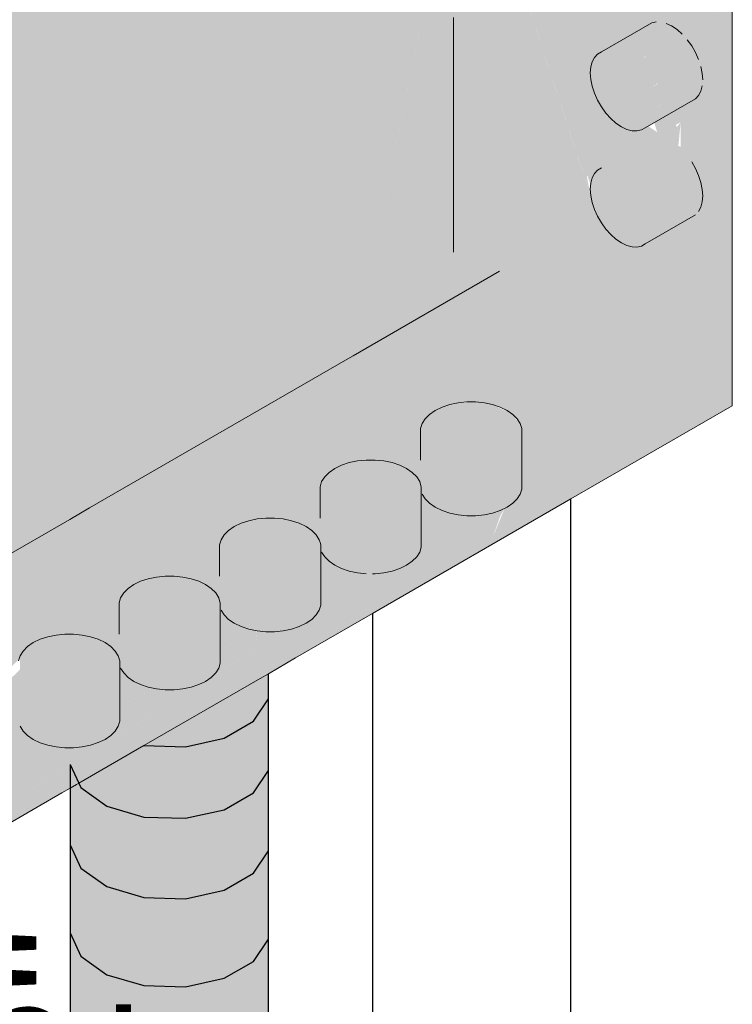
# Model space of a CAD drawing. Header units: millimetres. Extents: x 4480191 to 4481199, y -30324204 to -30323479.
# Tile 113 of 243: x 4480223.85 to 4480224.88, y -30323892.54 to -30323891.11. Entities that reach past the tile are written whole.
import ezdxf

# ---------------------------------------------------------------- set-up
doc = ezdxf.new("R2010")
doc.units = ezdxf.units.MM
doc.linetypes.add('NULL', pattern=[0])
for name, color, linetype, lineweight in [('EL-Condutos ARC (Baixa)', 54, 'Continuous', 25), ('EL-Condutos ARC (Direta)', 14, 'Continuous', 25), ('EL-Quadro de distribuição ARC', 9, 'Continuous', 18), ('EL-Textos conduto ARC', 7, 'Continuous', 9)]:
    doc.layers.add(name, color=color, linetype=linetype, lineweight=lineweight)
doc.styles.add('ARIAL', font='arial.ttf')

msp = doc.modelspace()

# ---------------------------------------------------------------- hatches: boundary and pattern name
at = {"layer": 'EL-Condutos ARC (Direta)', "linetype": 'Continuous'}
for points in [[(4480223.9705, -30323894.1115), (4480223.9993, -30323894.1108), (4480224.0274, -30323894.119), (4480224.0459, -30323894.1196), (4480224.0874, -30323894.0956), (4480224.0874, -30323893.9929), (4480224.0605, -30323894.0495), (4480224.0541, -30323893.9924), (4480224.0874, -30323893.9929), (4480224.1005, -30323894.088), (4480224.1435, -30323894.0632), (4480224.1435, -30323893.9805), (4480224.141, -30323893.868), (4480224.1324, -30323893.873), (4480224.1407, -30323893.8509), (4480224.132, -30323893.8459), (4480224.0874, -30323893.8558), (4480224.0766, -30323893.8802), (4480224.0541, -30323893.8548), (4480224.0874, -30323893.8558), (4480224.1385, -30323893.8445), (4480224.1407, -30323893.8509), (4480224.1324, -30323893.873), (4480224.141, -30323893.868), (4480224.1435, -30323893.9805), (4480224.186, -30323893.9559), (4480224.186, -30323893.8771), (4480224.185, -30323893.8435), (4480224.1788, -30323893.8462), (4480224.1828, -30323893.8308), (4480224.1641, -30323893.8314), (4480224.186, -30323893.8188), (4480224.1802, -30323893.8407), (4480224.186, -30323893.843), (4480224.186, -30323893.9559), (4480224.2075, -30323893.9236), (4480224.2075, -30323892.0498), (4480224.186, -30323892.0822), (4480224.1612, -30323892.0729), (4480224.1116, -30323892.0779), (4480224.1158, -30323892.0821), (4480224.0913, -30323892.0821), (4480224.0789, -30323892.0881), (4480224.0874, -30323892.1192), (4480224.0274, -30323892.1628), (4480223.9738, -30323892.152), (4480223.9738, -30323892.1937), (4480223.9701, -30323892.1545), (4480223.9416, -30323892.2123), (4480223.936, -30323892.178), (4480223.936, -30323892.2155), (4480223.9205, -30323892.19), (4480223.9205, -30323893.9149), (4480223.936, -30323893.9484), (4480223.936, -30323894.0763), (4480223.9738, -30323894.1033)], [(4480224.2075, -30323892.0498), (4480224.1379, -30323892.0642), (4480224.186, -30323892.0822)], [(4480223.9581, -30323892.1628), (4480223.9394, -30323892.1757), (4480223.9416, -30323892.2123)]]:
    msp.add_hatch(color=31, dxfattribs=at).paths.add_polyline_path(points)
at = {"layer": 'EL-Quadro de distribuição ARC', "linetype": 'Continuous', "true_color": 0x105689}
for points in [[(4480224.3301, -30323891.5988), (4480224.4701, -30323890.9159), (4480224.4599, -30323890.9336), (4480224.4578, -30323890.9053), (4480224.4532, -30323890.9011), (4480224.4616, -30323890.8761), (4480224.5321, -30323890.5816), (4480224.5421, -30323890.5332), (4480224.5421, -30323889.2564), (4480223.1045, -30323892.3064)], [(4480224.8711, -30323891.6664), (4480224.8044, -30323889.5493), (4480224.4753, -30323889.3593), (4480224.7373, -30323891.1745), (4480224.7597, -30323891.2132), (4480224.752, -30323891.1634), (4480224.757, -30323891.1746), (4480224.7703, -30323891.2316), (4480224.7624, -30323891.1867), (4480224.776, -30323891.2415), (4480224.7686, -30323891.2003), (4480224.7974, -30323891.2645), (4480224.8044, -30323891.2605), (4480224.8044, -30323891.2962), (4480224.801, -30323891.2949), (4480224.8044, -30323891.2605), (4480224.7989, -30323891.2678), (4480224.7706, -30323891.2049), (4480224.7768, -30323891.2429), (4480224.7646, -30323891.1915), (4480224.7746, -30323891.2549), (4480224.759, -30323891.1789), (4480224.766, -30323891.2242), (4480224.757, -30323891.1746), (4480224.7539, -30323891.1676), (4480224.7678, -30323891.2579), (4480224.7612, -30323891.2364), (4480224.7638, -30323891.2535), (4480224.7704, -30323891.2751), (4480224.7498, -30323891.2612), (4480224.8044, -30323891.6388)], [(4480224.8044, -30323891.6388), (4480224.7315, -30323891.1344), (4480224.7047, -30323890.9645), (4480224.7019, -30323891), (4480224.7265, -30323891.1534), (4480224.7899, -30323891.5455), (4480224.7019, -30323891), (4480224.6991, -30323891.0355), (4480224.7203, -30323891.1763), (4480224.7735, -30323891.5227), (4480224.6991, -30323891.0355), (4480224.7047, -30323890.9645), (4480224.7315, -30323891.1344), (4480224.7055, -30323890.9541), (4480224.5872, -30323890.1697), (4480224.6326, -30323890.7938), (4480224.6885, -30323891.1682), (4480224.7057, -30323891.2311), (4480224.7007, -30323891.2497), (4480224.6326, -30323890.7938), (4480224.6676, -30323891.2756), (4480224.6767, -30323891.3174), (4480224.7015, -30323891.423), (4480224.7006, -30323891.4217), (4480224.6676, -30323891.2756), (4480224.5872, -30323890.1697), (4480224.7055, -30323890.9541), (4480224.4753, -30323889.3593), (4480224.4753, -30323890.3938), (4480224.6685, -30323891.3389), (4480224.6696, -30323891.3383), (4480224.6945, -30323891.4133), (4480224.6778, -30323891.3353), (4480224.6984, -30323891.4186), (4480224.6851, -30323891.4002), (4480224.4753, -30323890.7625), (4480224.4753, -30323891.4488)], [(4480223.9312, -30323892.2131), (4480223.4285, -30323892.5055), (4480223.4285, -30323890.2735), (4480224.1561, -30323889.852), (4480224.1722, -30323889.8442), (4480224.5421, -30323889.6306), (4480224.8739, -30323889.436), (4480224.8737, -30323889.4299), (4480223.4205, -30323890.2689), (4480223.4217, -30323890.6512), (4480223.4259, -30323890.7928), (4480223.4266, -30323890.7924), (4480223.4217, -30323890.6512), (4480223.4205, -30323890.2689), (4480223.4205, -30323892.5009), (4480223.4259, -30323892.51), (4480223.9205, -30323892.2215)], [(4480224.1957, -30323892.0637), (4480224.0254, -30323892.1627), (4480223.4259, -30323892.51), (4480224.8791, -30323891.671), (4480224.8791, -30323889.433), (4480224.8765, -30323889.4375), (4480224.8765, -30323889.5077), (4480224.8712, -30323889.4406), (4480224.8711, -30323891.6664), (4480223.4232, -30323892.5024), (4480223.4285, -30323892.5055), (4480223.9205, -30323892.2194), (4480223.9205, -30323892.2215), (4480223.4311, -30323892.507), (4480223.9205, -30323892.2235), (4480224.1957, -30323892.0637), (4480224.1957, -30323892.064)], [(4480224.8711, -30323889.4344), (4480224.8044, -30323889.5493), (4480224.825, -30323890.2029), (4480224.8264, -30323890.218), (4480224.8302, -30323890.2139), (4480224.8431, -30323890.1064), (4480224.849, -30323890.1503), (4480224.8508, -30323890.1748), (4480224.8431, -30323890.1064), (4480224.8302, -30323890.2139), (4480224.8271, -30323890.2172), (4480224.8354, -30323890.3464), (4480224.825, -30323890.2029), (4480224.8711, -30323891.6664)], [(4480224.6742, -30323891.3667), (4480224.4753, -30323890.3938), (4480224.4753, -30323890.7625)], [(4480224.491, -30323890.9857), (4480224.4804, -30323890.946), (4480224.4767, -30323890.9481), (4480224.4676, -30323890.9283), (4480224.3301, -30323891.5988), (4480224.5421, -30323891.4764)], [(4480224.6742, -30323891.1807), (4480224.6742, -30323891.1987), (4480224.6841, -30323891.2288), (4480224.7032, -30323891.2553), (4480224.7264, -30323891.271), (4480224.7475, -30323891.2718), (4480224.8258, -30323891.2266), (4480224.8357, -30323891.2079), (4480224.7636, -30323891.2413), (4480224.8363, -30323891.1993), (4480224.8336, -30323891.1799), (4480224.7575, -30323891.2118), (4480224.8303, -30323891.1698), (4480224.8138, -30323891.1413), (4480224.734, -30323891.1753), (4480224.8067, -30323891.1333), (4480224.7835, -30323891.1176), (4480224.7032, -30323891.1575), (4480224.7759, -30323891.1155), (4480224.696, -30323891.1573), (4480224.7688, -30323891.1153), (4480224.7624, -30323891.1167), (4480224.6841, -30323891.162)], [(4480224.6742, -30323891.3487), (4480224.6742, -30323891.3667), (4480224.6841, -30323891.3968), (4480224.7032, -30323891.4233), (4480224.7264, -30323891.439), (4480224.7475, -30323891.4398), (4480224.8258, -30323891.3946), (4480224.7575, -30323891.4318), (4480224.8303, -30323891.3898), (4480224.8357, -30323891.3759), (4480224.8336, -30323891.3479), (4480224.8203, -30323891.3182), (4480224.7411, -30323891.3513), (4480224.8138, -30323891.3093), (4480224.734, -30323891.3433), (4480224.8067, -30323891.3013), (4480224.7264, -30323891.3366), (4480224.7991, -30323891.2946), (4480224.7186, -30323891.3313), (4480224.7913, -30323891.2893), (4480224.7107, -30323891.3276), (4480224.7835, -30323891.2856), (4480224.7032, -30323891.3255), (4480224.7759, -30323891.2835), (4480224.696, -30323891.3253), (4480224.7688, -30323891.2833), (4480224.6841, -30323891.33)], [(4480224.4753, -30323891.4488), (4480223.846, -30323891.8172), (4480223.846, -30323891.8121), (4480223.5325, -30323891.9987), (4480223.5263, -30323891.9967), (4480223.4854, -30323892.0222), (4480223.491, -30323892.0234), (4480223.4458, -30323892.0515), (4480223.459, -30323892.0528), (4480223.4762, -30323892.0917), (4480223.2676, -30323892.2122), (4480223.4785, -30323892.1419), (4480223.4844, -30323892.2771), (4480223.7652, -30323892.084), (4480223.7468, -30323892.0772), (4480223.7494, -30323892.0709), (4480223.846, -30323892.0207), (4480223.846, -30323892.0194), (4480223.7494, -30323892.0709), (4480223.7468, -30323892.0772), (4480223.7652, -30323892.084), (4480223.4844, -30323892.2771), (4480223.7809, -30323892.0814), (4480223.4894, -30323892.3891), (4480223.7961, -30323892.0875), (4480223.4897, -30323892.3978), (4480223.8087, -30323892.0907), (4480223.7971, -30323892.0877), (4480223.8425, -30323892.0418), (4480223.8672, -30323892.0138), (4480223.8999, -30323892.0029)], [(4480224.4753, -30323891.4488), (4480223.4897, -30323892.3978), (4480224.3584, -30323891.8963), (4480224.57, -30323891.6921), (4480224.4725, -30323891.6688), (4480224.4874, -30323891.6657), (4480224.5433, -30323891.673), (4480224.57, -30323891.6921), (4480224.3584, -30323891.8963), (4480224.8044, -30323891.6388)], [(4480224.8711, -30323891.6664), (4480224.8044, -30323891.6388), (4480224.5744, -30323891.7716), (4480224.4979, -30323891.8304), (4480223.4232, -30323892.5024), (4480224.3584, -30323891.9624), (4480224.5343, -30323891.8308), (4480224.5347, -30323891.83), (4480224.3584, -30323891.9624), (4480224.5321, -30323891.8622), (4480224.5434, -30323891.83), (4480224.549, -30323891.8207), (4480224.5321, -30323891.8622)], [(4480224.5322, -30323891.6693), (4480224.5202, -30323891.6668), (4480224.4822, -30323891.6668), (4480224.4492, -30323891.6778), (4480224.4302, -30323891.6968), (4480224.4302, -30323891.7988), (4480224.4346, -30323891.8057), (4480224.459, -30323891.8226), (4480224.4948, -30323891.8301), (4480224.5322, -30323891.8262), (4480224.5614, -30323891.8121), (4480224.5744, -30323891.7915), (4480224.5744, -30323891.7041), (4480224.5614, -30323891.6835)], [(4480224.3037, -30323891.7618), (4480224.2847, -30323891.7808), (4480224.2847, -30323891.8828), (4480224.2891, -30323891.8897), (4480224.3135, -30323891.9065), (4480224.3493, -30323891.9141), (4480224.3584, -30323891.8569), (4480224.3584, -30323891.9141), (4480224.3867, -30323891.9102), (4480224.4159, -30323891.8961), (4480224.4289, -30323891.8755), (4480224.4289, -30323891.7955), (4480224.3493, -30323891.7495), (4480224.3246, -30323891.7533)], [(4480224.4267, -30323891.7808), (4480224.3621, -30323891.7495), (4480224.3493, -30323891.7495), (4480224.428, -30323891.795)], [(4480224.3867, -30323891.7533), (4480224.3621, -30323891.7495), (4480224.4267, -30323891.7808), (4480224.4159, -30323891.7675)], [(4480224.5744, -30323891.7716), (4480224.1896, -30323891.9937), (4480224.1919, -30323892.0217), (4480224.4959, -30323891.8317)], [(4480224.1912, -30323891.8348), (4480224.1582, -30323891.8458), (4480224.1392, -30323891.8648), (4480224.1392, -30323891.9668), (4480224.1436, -30323891.9737), (4480224.168, -30323891.9906), (4480224.2038, -30323891.9981), (4480224.2412, -30323891.9942), (4480224.2704, -30323891.9801), (4480224.2834, -30323891.9595), (4480224.2834, -30323891.8795), (4480224.2038, -30323891.8335)], [(4480224.2812, -30323891.8648), (4480224.2166, -30323891.8335), (4480224.2038, -30323891.8335), (4480224.2825, -30323891.879)], [(4480224.2412, -30323891.8373), (4480224.2166, -30323891.8335), (4480224.2812, -30323891.8648), (4480224.2704, -30323891.8515)], [(4480224.0457, -30323891.9188), (4480224.0127, -30323891.9298), (4480223.9937, -30323891.9488), (4480223.9937, -30323892.0508), (4480223.9981, -30323892.0577), (4480224.0226, -30323892.0745), (4480224.0583, -30323892.0821), (4480224.0958, -30323892.0782), (4480224.1249, -30323892.0641), (4480224.1379, -30323892.0435), (4480224.1379, -30323891.9635), (4480224.0583, -30323891.9175)], [(4480224.1357, -30323891.9488), (4480224.0711, -30323891.9175), (4480224.0583, -30323891.9175), (4480224.137, -30323891.963)], [(4480224.0958, -30323891.9213), (4480224.0711, -30323891.9175), (4480224.1357, -30323891.9488), (4480224.1249, -30323891.9355)], [(4480224.1894, -30323891.9939), (4480223.4897, -30323892.3978), (4480223.4232, -30323892.5024), (4480224.1919, -30323892.0217)], [(4480223.9002, -30323892.0028), (4480223.8672, -30323892.0138), (4480223.8482, -30323892.0328), (4480223.8482, -30323892.1348), (4480223.8526, -30323892.1417), (4480223.8771, -30323892.1586), (4480223.9128, -30323892.1661), (4480223.9503, -30323892.1622), (4480223.9794, -30323892.1481), (4480223.9924, -30323892.1275), (4480223.9924, -30323892.0475), (4480223.9128, -30323892.0015)], [(4480223.9902, -30323892.0328), (4480223.9256, -30323892.0015), (4480223.9128, -30323892.0015), (4480223.9915, -30323892.047)], [(4480223.9503, -30323892.0053), (4480223.9256, -30323892.0015), (4480223.9902, -30323892.0328), (4480223.9794, -30323892.0195)]]:
    msp.add_hatch(color=146, dxfattribs=at).paths.add_polyline_path(points)

# ---------------------------------------------------------------- linework, layer by layer
at = {"layer": 'EL-Condutos ARC (Baixa)'}
for p, q in [((4480224.6455, -30323892.5089), (4480224.6455, -30323891.8059)), ((4480224.3584, -30323891.9716), (4480224.3584, -30323893.0424)), ((4480224.6455, -30323893.2081), (4480224.6455, -30323892.5089))]:
    msp.add_line(p, q, dxfattribs=at)
at = {"layer": 'EL-Condutos ARC (Direta)'}
for p, q in [((4480224.2075, -30323892.0952), (4480224.2075, -30323892.0588)), ((4480224.186, -30323892.1276), (4480224.2075, -30323892.0952)), ((4480224.2075, -30323892.1987), (4480224.2075, -30323892.0952)), ((4480224.1435, -30323892.1521), (4480224.186, -30323892.1276)), ((4480224.0874, -30323892.1646), (4480224.1435, -30323892.1521)), ((4480224.0274, -30323892.1628), (4480224.0874, -30323892.1646)), ((4480223.9205, -30323892.19), (4480223.9205, -30323892.2245)), ((4480223.9205, -30323892.19), (4480223.9331, -30323892.2172)), ((4480224.186, -30323892.2311), (4480224.2075, -30323892.1987)), ((4480224.2075, -30323892.3151), (4480224.2075, -30323892.1987)), ((4480223.9205, -30323892.2245), (4480223.9205, -30323892.3065)), ((4480223.9331, -30323892.2172), (4480223.936, -30323892.2235)), ((4480223.936, -30323892.2235), (4480223.9738, -30323892.2505)), ((4480224.1435, -30323892.2556), (4480224.186, -30323892.2311)), ((4480223.9738, -30323892.2505), (4480224.0274, -30323892.2662)), ((4480224.0274, -30323892.2662), (4480224.0874, -30323892.268)), ((4480224.0874, -30323892.268), (4480224.1435, -30323892.2556)), ((4480223.9205, -30323892.3065), (4480223.936, -30323892.34)), ((4480223.9205, -30323892.3065), (4480223.9205, -30323892.434)), ((4480224.186, -30323892.3475), (4480224.2075, -30323892.3151)), ((4480224.2075, -30323892.4427), (4480224.2075, -30323892.3151)), ((4480223.936, -30323892.34), (4480223.9738, -30323892.3669)), ((4480224.1435, -30323892.3721), (4480224.186, -30323892.3475)), ((4480223.9738, -30323892.3669), (4480224.0274, -30323892.3827)), ((4480224.0874, -30323892.3845), (4480224.1435, -30323892.3721)), ((4480224.0274, -30323892.3827), (4480224.0874, -30323892.3845)), ((4480223.9205, -30323892.434), (4480223.936, -30323892.4675)), ((4480223.9205, -30323892.434), (4480223.9205, -30323892.5709)), ((4480224.186, -30323892.4751), (4480224.2075, -30323892.4427)), ((4480224.2075, -30323892.5796), (4480224.2075, -30323892.4427)), ((4480223.936, -30323892.4675), (4480223.9738, -30323892.4945)), ((4480224.1435, -30323892.4996), (4480224.186, -30323892.4751)), ((4480223.9738, -30323892.4945), (4480224.0274, -30323892.5102)), ((4480224.0274, -30323892.5102), (4480224.0874, -30323892.5121)), ((4480224.0874, -30323892.5121), (4480224.1435, -30323892.4996))]:
    msp.add_line(p, q, dxfattribs=at)
at = {"layer": 'EL-Quadro de distribuição ARC'}
for p, q in [((4480224.8791, -30323891.671), (4480224.8791, -30323889.433)), ((4480224.4753, -30323891.1093), (4480224.4753, -30323891.4488)), ((4480224.7624, -30323891.1167), (4480224.6896, -30323891.1588)), ((4480224.7688, -30323891.1153), (4480224.7624, -30323891.1167)), ((4480224.7913, -30323891.1213), (4480224.7835, -30323891.1176)), ((4480224.7991, -30323891.1266), (4480224.7913, -30323891.1213)), ((4480224.8067, -30323891.1333), (4480224.7991, -30323891.1266)), ((4480224.8203, -30323891.1502), (4480224.8138, -30323891.1413)), ((4480224.8258, -30323891.1598), (4480224.8203, -30323891.1502)), ((4480224.6795, -30323891.1668), (4480224.6762, -30323891.1731)), ((4480224.6841, -30323891.162), (4480224.6795, -30323891.1668)), ((4480224.6896, -30323891.1588), (4480224.6841, -30323891.162)), ((4480224.8303, -30323891.1698), (4480224.8258, -30323891.1598)), ((4480224.6742, -30323891.1807), (4480224.6735, -30323891.1893)), ((4480224.6762, -30323891.1731), (4480224.6742, -30323891.1807)), ((4480224.8357, -30323891.1899), (4480224.8336, -30323891.1799)), ((4480224.6735, -30323891.1893), (4480224.6742, -30323891.1987)), ((4480224.6742, -30323891.1987), (4480224.6762, -30323891.2086)), ((4480224.8363, -30323891.1993), (4480224.8357, -30323891.1899)), ((4480224.6762, -30323891.2086), (4480224.6795, -30323891.2188)), ((4480224.8336, -30323891.2155), (4480224.8357, -30323891.2079)), ((4480224.6795, -30323891.2188), (4480224.6841, -30323891.2288)), ((4480224.7531, -30323891.2686), (4480224.8258, -30323891.2266)), ((4480224.8258, -30323891.2266), (4480224.8303, -30323891.2218)), ((4480224.8303, -30323891.2218), (4480224.8336, -30323891.2155)), ((4480224.6841, -30323891.2288), (4480224.6896, -30323891.2384)), ((4480224.6896, -30323891.2384), (4480224.696, -30323891.2473)), ((4480224.696, -30323891.2473), (4480224.7032, -30323891.2553)), ((4480224.7032, -30323891.2553), (4480224.7107, -30323891.262)), ((4480224.7107, -30323891.262), (4480224.7186, -30323891.2673)), ((4480224.7186, -30323891.2673), (4480224.7264, -30323891.271)), ((4480224.7264, -30323891.271), (4480224.734, -30323891.2731)), ((4480224.7475, -30323891.2718), (4480224.7531, -30323891.2686)), ((4480224.734, -30323891.2731), (4480224.7411, -30323891.2733)), ((4480224.7411, -30323891.2733), (4480224.7475, -30323891.2718)), ((4480224.6896, -30323891.3267), (4480224.6841, -30323891.33)), ((4480224.8258, -30323891.3278), (4480224.8203, -30323891.3182)), ((4480224.8303, -30323891.3378), (4480224.8258, -30323891.3278)), ((4480224.6762, -30323891.3411), (4480224.6742, -30323891.3487)), ((4480224.6795, -30323891.3348), (4480224.6762, -30323891.3411)), ((4480224.6841, -30323891.33), (4480224.6795, -30323891.3348)), ((4480224.8336, -30323891.3479), (4480224.8303, -30323891.3378)), ((4480224.6742, -30323891.3487), (4480224.6735, -30323891.3573)), ((4480224.8357, -30323891.3579), (4480224.8336, -30323891.3479)), ((4480224.6735, -30323891.3573), (4480224.6742, -30323891.3667)), ((4480224.6742, -30323891.3667), (4480224.6762, -30323891.3766)), ((4480224.8363, -30323891.3673), (4480224.8357, -30323891.3579)), ((4480224.8357, -30323891.3759), (4480224.8363, -30323891.3673)), ((4480224.6762, -30323891.3766), (4480224.6795, -30323891.3868)), ((4480224.8303, -30323891.3898), (4480224.8336, -30323891.3835)), ((4480224.8336, -30323891.3835), (4480224.8357, -30323891.3759)), ((4480224.6795, -30323891.3868), (4480224.6841, -30323891.3968)), ((4480224.6841, -30323891.3968), (4480224.6896, -30323891.4064)), ((4480224.7531, -30323891.4366), (4480224.8258, -30323891.3946)), ((4480224.6896, -30323891.4064), (4480224.696, -30323891.4153)), ((4480224.696, -30323891.4153), (4480224.7032, -30323891.4233)), ((4480224.7032, -30323891.4233), (4480224.7107, -30323891.43)), ((4480224.7107, -30323891.43), (4480224.7186, -30323891.4353)), ((4480224.7186, -30323891.4353), (4480224.7264, -30323891.439)), ((4480224.7264, -30323891.439), (4480224.734, -30323891.4411)), ((4480224.734, -30323891.4411), (4480224.7411, -30323891.4413)), ((4480224.7411, -30323891.4413), (4480224.7475, -30323891.4398)), ((4480224.7475, -30323891.4398), (4480224.7531, -30323891.4366)), ((4480224.3301, -30323891.5988), (4480224.5421, -30323891.4764)), ((4480223.9488, -30323891.8189), (4480224.3226, -30323891.6031)), ((4480224.3226, -30323891.6031), (4480224.3301, -30323891.5988)), ((4480224.4701, -30323891.6693), (4480224.459, -30323891.673)), ((4480224.4822, -30323891.6668), (4480224.4701, -30323891.6693)), ((4480224.4948, -30323891.6655), (4480224.4822, -30323891.6668)), ((4480224.5076, -30323891.6655), (4480224.4948, -30323891.6655)), ((4480224.5202, -30323891.6668), (4480224.5076, -30323891.6655)), ((4480224.5322, -30323891.6693), (4480224.5202, -30323891.6668)), ((4480224.5433, -30323891.673), (4480224.5322, -30323891.6693)), ((4480224.441, -30323891.6835), (4480224.4346, -30323891.6899)), ((4480224.4492, -30323891.6778), (4480224.441, -30323891.6835)), ((4480224.459, -30323891.673), (4480224.4492, -30323891.6778)), ((4480224.5531, -30323891.6778), (4480224.5433, -30323891.673)), ((4480224.5614, -30323891.6835), (4480224.5531, -30323891.6778)), ((4480224.5678, -30323891.6899), (4480224.5614, -30323891.6835)), ((4480224.6455, -30323891.8059), (4480224.8791, -30323891.671)), ((4480224.4302, -30323891.6968), (4480224.428, -30323891.7041)), ((4480224.4346, -30323891.6899), (4480224.4302, -30323891.6968)), ((4480224.5722, -30323891.6968), (4480224.5678, -30323891.6899)), ((4480224.5744, -30323891.7041), (4480224.5722, -30323891.6968)), ((4480224.428, -30323891.7041), (4480224.428, -30323891.7115)), ((4480224.428, -30323891.7115), (4480224.428, -30323891.7496)), ((4480224.5744, -30323891.7115), (4480224.5744, -30323891.7041)), ((4480224.5744, -30323891.7915), (4480224.5744, -30323891.7115)), ((4480224.3246, -30323891.7533), (4480224.3135, -30323891.757)), ((4480224.3367, -30323891.7508), (4480224.3246, -30323891.7533)), ((4480224.3493, -30323891.7495), (4480224.3367, -30323891.7508)), ((4480224.3621, -30323891.7495), (4480224.3493, -30323891.7495)), ((4480224.3747, -30323891.7508), (4480224.3621, -30323891.7495)), ((4480224.3867, -30323891.7533), (4480224.3747, -30323891.7508)), ((4480224.3978, -30323891.757), (4480224.3867, -30323891.7533)), ((4480224.2955, -30323891.7675), (4480224.2891, -30323891.7739)), ((4480224.3037, -30323891.7618), (4480224.2955, -30323891.7675)), ((4480224.3135, -30323891.757), (4480224.3037, -30323891.7618)), ((4480224.4076, -30323891.7618), (4480224.3978, -30323891.757)), ((4480224.4159, -30323891.7675), (4480224.4076, -30323891.7618)), ((4480224.4223, -30323891.7739), (4480224.4159, -30323891.7675)), ((4480224.2847, -30323891.7808), (4480224.2825, -30323891.7881)), ((4480224.2891, -30323891.7739), (4480224.2847, -30323891.7808)), ((4480224.4267, -30323891.7808), (4480224.4223, -30323891.7739)), ((4480224.428, -30323891.7851), (4480224.4267, -30323891.7808)), ((4480224.2825, -30323891.7881), (4480224.2825, -30323891.7955)), ((4480224.2825, -30323891.7955), (4480224.2825, -30323891.8335)), ((4480224.4289, -30323891.7881), (4480224.428, -30323891.7851)), ((4480224.4289, -30323891.7945), (4480224.4289, -30323891.7881)), ((4480224.4289, -30323891.7955), (4480224.4289, -30323891.7945)), ((4480224.4289, -30323891.8755), (4480224.4289, -30323891.7955)), ((4480224.5722, -30323891.7988), (4480224.5744, -30323891.7915)), ((4480224.3584, -30323891.9716), (4480224.6455, -30323891.8059)), ((4480224.4302, -30323891.7988), (4480224.4346, -30323891.8057)), ((4480224.4346, -30323891.8057), (4480224.441, -30323891.8121)), ((4480224.441, -30323891.8121), (4480224.4492, -30323891.8178)), ((4480224.5531, -30323891.8178), (4480224.5614, -30323891.8121)), ((4480224.5614, -30323891.8121), (4480224.5678, -30323891.8057)), ((4480224.5678, -30323891.8057), (4480224.5722, -30323891.7988)), ((4480223.9201, -30323891.8355), (4480223.9488, -30323891.8189)), ((4480224.4492, -30323891.8178), (4480224.459, -30323891.8226)), ((4480224.459, -30323891.8226), (4480224.4701, -30323891.8262)), ((4480224.4701, -30323891.8262), (4480224.4822, -30323891.8288)), ((4480224.5202, -30323891.8288), (4480224.5322, -30323891.8262)), ((4480224.5322, -30323891.8262), (4480224.5433, -30323891.8225)), ((4480224.5433, -30323891.8225), (4480224.5531, -30323891.8178)), ((4480223.1045, -30323892.3064), (4480223.9201, -30323891.8355)), ((4480224.1791, -30323891.8373), (4480224.168, -30323891.841)), ((4480224.1912, -30323891.8348), (4480224.1791, -30323891.8373)), ((4480224.2038, -30323891.8335), (4480224.1912, -30323891.8348)), ((4480224.2166, -30323891.8335), (4480224.2038, -30323891.8335)), ((4480224.2292, -30323891.8348), (4480224.2166, -30323891.8335)), ((4480224.2412, -30323891.8373), (4480224.2292, -30323891.8348)), ((4480224.2523, -30323891.841), (4480224.2412, -30323891.8373)), ((4480224.4822, -30323891.8288), (4480224.4948, -30323891.8301)), ((4480224.4948, -30323891.8301), (4480224.5076, -30323891.8301)), ((4480224.5076, -30323891.8301), (4480224.5202, -30323891.8288)), ((4480224.15, -30323891.8515), (4480224.1436, -30323891.8579)), ((4480224.1582, -30323891.8458), (4480224.15, -30323891.8515)), ((4480224.168, -30323891.841), (4480224.1582, -30323891.8458)), ((4480224.2622, -30323891.8458), (4480224.2523, -30323891.841)), ((4480224.2704, -30323891.8515), (4480224.2622, -30323891.8458)), ((4480224.2768, -30323891.8579), (4480224.2704, -30323891.8515)), ((4480224.1392, -30323891.8648), (4480224.137, -30323891.8721)), ((4480224.1436, -30323891.8579), (4480224.1392, -30323891.8648)), ((4480224.2812, -30323891.8648), (4480224.2768, -30323891.8579)), ((4480224.2825, -30323891.8691), (4480224.2812, -30323891.8648)), ((4480224.2834, -30323891.8721), (4480224.2825, -30323891.8691)), ((4480224.137, -30323891.8721), (4480224.137, -30323891.8795)), ((4480224.137, -30323891.8795), (4480224.137, -30323891.9176)), ((4480224.2834, -30323891.8785), (4480224.2834, -30323891.8721)), ((4480224.2834, -30323891.8795), (4480224.2834, -30323891.8785)), ((4480224.2834, -30323891.9595), (4480224.2834, -30323891.8795)), ((4480224.2847, -30323891.8828), (4480224.2891, -30323891.8897)), ((4480224.4223, -30323891.8897), (4480224.4267, -30323891.8828)), ((4480224.4267, -30323891.8828), (4480224.4289, -30323891.8755)), ((4480224.2891, -30323891.8897), (4480224.2955, -30323891.8961)), ((4480224.2955, -30323891.8961), (4480224.3037, -30323891.9018)), ((4480224.4076, -30323891.9018), (4480224.4159, -30323891.8961)), ((4480224.4159, -30323891.8961), (4480224.4223, -30323891.8897)), ((4480224.3037, -30323891.9018), (4480224.3135, -30323891.9065)), ((4480224.3135, -30323891.9065), (4480224.3246, -30323891.9102)), ((4480224.3246, -30323891.9102), (4480224.3367, -30323891.9128)), ((4480224.3747, -30323891.9128), (4480224.3867, -30323891.9102)), ((4480224.3867, -30323891.9102), (4480224.3978, -30323891.9065)), ((4480224.3978, -30323891.9065), (4480224.4076, -30323891.9018)), ((4480224.0225, -30323891.925), (4480224.0127, -30323891.9298)), ((4480224.0336, -30323891.9213), (4480224.0225, -30323891.925)), ((4480224.0457, -30323891.9188), (4480224.0336, -30323891.9213)), ((4480224.0583, -30323891.9175), (4480224.0457, -30323891.9188)), ((4480224.0711, -30323891.9175), (4480224.0583, -30323891.9175)), ((4480224.0837, -30323891.9188), (4480224.0711, -30323891.9175)), ((4480224.0958, -30323891.9213), (4480224.0837, -30323891.9188)), ((4480224.1068, -30323891.925), (4480224.0958, -30323891.9213)), ((4480224.1167, -30323891.9298), (4480224.1068, -30323891.925)), ((4480224.3367, -30323891.9128), (4480224.3493, -30323891.9141)), ((4480224.3584, -30323891.9141), (4480224.3621, -30323891.9141)), ((4480224.3621, -30323891.9141), (4480224.3747, -30323891.9128)), ((4480224.0045, -30323891.9355), (4480223.9981, -30323891.9419)), ((4480224.0127, -30323891.9298), (4480224.0045, -30323891.9355)), ((4480224.1249, -30323891.9355), (4480224.1167, -30323891.9298)), ((4480224.1313, -30323891.9419), (4480224.1249, -30323891.9355)), ((4480223.9937, -30323891.9488), (4480223.9915, -30323891.9561)), ((4480223.9981, -30323891.9419), (4480223.9937, -30323891.9488)), ((4480224.1357, -30323891.9488), (4480224.1313, -30323891.9419)), ((4480224.137, -30323891.9531), (4480224.1357, -30323891.9488)), ((4480224.1379, -30323891.9561), (4480224.137, -30323891.9531)), ((4480223.9915, -30323891.9561), (4480223.9915, -30323891.9635)), ((4480223.9915, -30323891.9635), (4480223.9915, -30323892.0015)), ((4480224.1379, -30323891.9625), (4480224.1379, -30323891.9561)), ((4480224.1379, -30323891.9635), (4480224.1379, -30323891.9625)), ((4480224.1379, -30323892.0435), (4480224.1379, -30323891.9635)), ((4480224.1392, -30323891.9668), (4480224.1436, -30323891.9737)), ((4480224.2768, -30323891.9737), (4480224.2812, -30323891.9668)), ((4480224.2812, -30323891.9668), (4480224.2834, -30323891.9595)), ((4480224.1436, -30323891.9737), (4480224.15, -30323891.9801)), ((4480224.15, -30323891.9801), (4480224.1582, -30323891.9858)), ((4480224.2469, -30323892.036), (4480224.3584, -30323891.9716)), ((4480224.2622, -30323891.9858), (4480224.2704, -30323891.9801)), ((4480224.2704, -30323891.9801), (4480224.2768, -30323891.9737)), ((4480224.1582, -30323891.9858), (4480224.168, -30323891.9906)), ((4480224.168, -30323891.9906), (4480224.1791, -30323891.9942)), ((4480224.1791, -30323891.9942), (4480224.1912, -30323891.9968)), ((4480224.1912, -30323891.9968), (4480224.2038, -30323891.9981)), ((4480224.2166, -30323891.9981), (4480224.2292, -30323891.9968)), ((4480224.2292, -30323891.9968), (4480224.2412, -30323891.9942)), ((4480224.2412, -30323891.9942), (4480224.2523, -30323891.9905)), ((4480224.2523, -30323891.9905), (4480224.2622, -30323891.9858)), ((4480223.8771, -30323892.009), (4480223.8672, -30323892.0138)), ((4480223.8881, -30323892.0053), (4480223.8771, -30323892.009)), ((4480223.9002, -30323892.0028), (4480223.8881, -30323892.0053)), ((4480223.9128, -30323892.0015), (4480223.9002, -30323892.0028)), ((4480223.9256, -30323892.0015), (4480223.9128, -30323892.0015)), ((4480223.9382, -30323892.0028), (4480223.9256, -30323892.0015)), ((4480223.9503, -30323892.0053), (4480223.9382, -30323892.0028)), ((4480223.9614, -30323892.009), (4480223.9503, -30323892.0053)), ((4480223.9712, -30323892.0138), (4480223.9614, -30323892.009)), ((4480224.2038, -30323891.9981), (4480224.2166, -30323891.9981)), ((4480223.8526, -30323892.0259), (4480223.8482, -30323892.0328)), ((4480223.859, -30323892.0195), (4480223.8526, -30323892.0259)), ((4480223.8672, -30323892.0138), (4480223.859, -30323892.0195)), ((4480223.9794, -30323892.0195), (4480223.9712, -30323892.0138)), ((4480223.9858, -30323892.0259), (4480223.9794, -30323892.0195)), ((4480223.9902, -30323892.0328), (4480223.9858, -30323892.0259)), ((4480223.8482, -30323892.0328), (4480223.846, -30323892.0401)), ((4480223.9915, -30323892.0371), (4480223.9902, -30323892.0328)), ((4480223.9924, -30323892.0401), (4480223.9915, -30323892.0371)), ((4480223.9924, -30323892.0465), (4480223.9924, -30323892.0401)), ((4480224.2075, -30323892.0588), (4480224.2469, -30323892.036)), ((4480223.9924, -30323892.0475), (4480223.9924, -30323892.0465)), ((4480223.9924, -30323892.1275), (4480223.9924, -30323892.0475)), ((4480223.9937, -30323892.0508), (4480223.9981, -30323892.0577)), ((4480224.1313, -30323892.0577), (4480224.1357, -30323892.0508)), ((4480224.1357, -30323892.0508), (4480224.1379, -30323892.0435)), ((4480223.9981, -30323892.0577), (4480224.0045, -30323892.0641)), ((4480224.0045, -30323892.0641), (4480224.0127, -30323892.0698)), ((4480224.0274, -30323892.1628), (4480224.1959, -30323892.0655)), ((4480224.1167, -30323892.0698), (4480224.1249, -30323892.0641)), ((4480224.1249, -30323892.0641), (4480224.1313, -30323892.0577)), ((4480224.1959, -30323892.0655), (4480224.2075, -30323892.0588)), ((4480224.0127, -30323892.0698), (4480224.0226, -30323892.0745)), ((4480224.0226, -30323892.0745), (4480224.0336, -30323892.0782)), ((4480224.0336, -30323892.0782), (4480224.0457, -30323892.0808)), ((4480224.0457, -30323892.0808), (4480224.0583, -30323892.0821)), ((4480224.0583, -30323892.0821), (4480224.0711, -30323892.0821)), ((4480224.0711, -30323892.0821), (4480224.0837, -30323892.0808)), ((4480224.0837, -30323892.0808), (4480224.0958, -30323892.0782)), ((4480224.0958, -30323892.0782), (4480224.1068, -30323892.0746)), ((4480224.1068, -30323892.0746), (4480224.1167, -30323892.0698)), ((4480223.8482, -30323892.1348), (4480223.8526, -30323892.1417)), ((4480223.9858, -30323892.1417), (4480223.9902, -30323892.1348)), ((4480223.9902, -30323892.1348), (4480223.9924, -30323892.1275)), ((4480223.8526, -30323892.1417), (4480223.859, -30323892.1481)), ((4480223.859, -30323892.1481), (4480223.8672, -30323892.1538)), ((4480223.8672, -30323892.1538), (4480223.8771, -30323892.1586)), ((4480223.9614, -30323892.1585), (4480223.9712, -30323892.1538)), ((4480223.9712, -30323892.1538), (4480223.9794, -30323892.1481)), ((4480223.9794, -30323892.1481), (4480223.9858, -30323892.1417)), ((4480223.8771, -30323892.1586), (4480223.8882, -30323892.1622)), ((4480223.8882, -30323892.1622), (4480223.9002, -30323892.1648)), ((4480223.9002, -30323892.1648), (4480223.9128, -30323892.1661)), ((4480223.9128, -30323892.1661), (4480223.9256, -30323892.1661)), ((4480223.9256, -30323892.1661), (4480223.9382, -30323892.1648)), ((4480223.9331, -30323892.2172), (4480224.0274, -30323892.1628)), ((4480223.9382, -30323892.1648), (4480223.9503, -30323892.1622)), ((4480223.9503, -30323892.1622), (4480223.9614, -30323892.1585)), ((4480223.9086, -30323892.2313), (4480223.9205, -30323892.2245)), ((4480223.9205, -30323892.2245), (4480223.9298, -30323892.2191)), ((4480223.9298, -30323892.2191), (4480223.9331, -30323892.2172)), ((4480223.4259, -30323892.51), (4480223.9086, -30323892.2313))]:
    msp.add_line(p, q, dxfattribs=at)

# ---------------------------------------------------------------- texts
at = {"layer": 'EL-Textos conduto ARC', "linetype": 'NULL', "insert": (4480224.0141, -30323892.7841), "char_height": 0.2, "width": 1.440854, "attachment_point": 8, "rotation": 90.0002, "line_spacing_factor": 0.6, "style": 'ARIAL'}
msp.add_mtext('2xø2"', dxfattribs=at)

doc.saveas('drawing.dxf')
